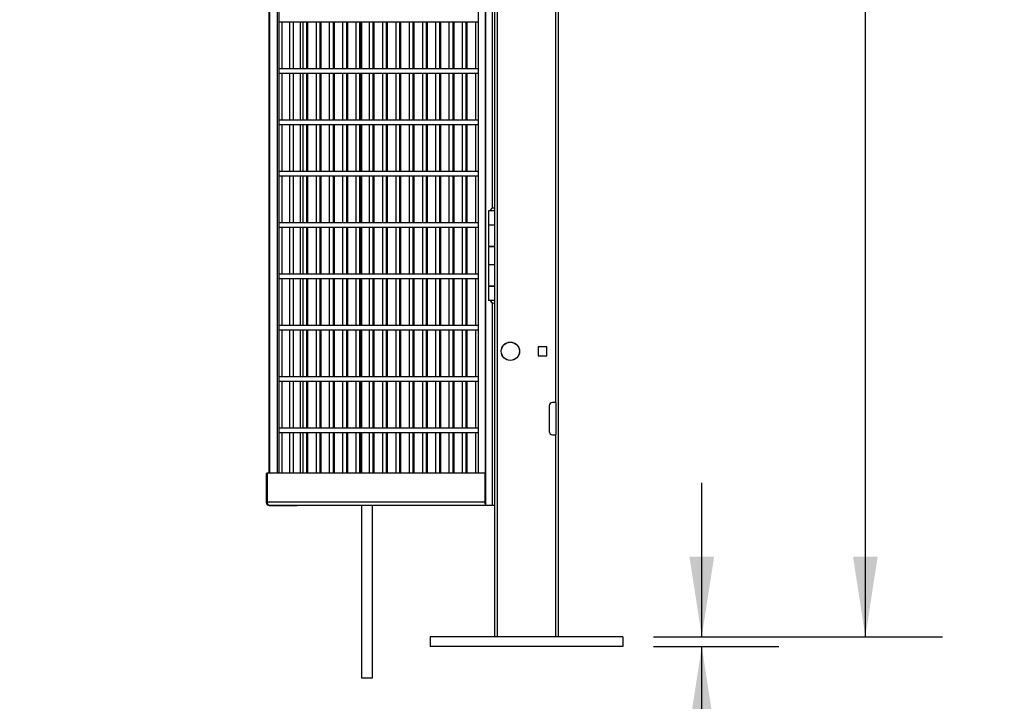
# Model space of a CAD drawing. Header units: inches. Extents: x 0.2 to 10.8, y 0.2 to 8.2.
# Tile 15 of 27: x 6.2 to 7.8, y 1.9 to 3. Entities that reach past the tile are written whole.
import ezdxf

# ---------------------------------------------------------------- set-up
doc = ezdxf.new("R2010")
doc.units = ezdxf.units.IN
doc.header["$MEASUREMENT"] = 0
doc.layers.add('DIMENSIONS', color=140, linetype='Continuous', lineweight=25)
doc.styles.add('SLDTEXTSTYLE0', font='TXT', dxfattribs={"width": 0.7})
doc.dimstyles.new('SLDDIMSTYLE0', dxfattribs={"dimtxt": 0.084961, "dimasz": 0.13, "dimexe": 0, "dimexo": 0.0625, "dimgap": 0.02124, "dimtad": 0, "dimtih": 1, "dimtoh": 1, "dimlfac": 24, "dimrnd": 1e-09, "dimzin": 12, "dimdsep": 46, "dimtxsty": 'SLDTEXTSTYLE0', "dimsah": 1, "dimcen": 0.09, "dimadec": 0, "dimazin": 3, "dimtfac": 1, "dimtofl": 0, "dimtmove": 0, "dimatfit": 3, "dimfxl": 0, "dimfrac": 2, "dimtolj": 1, "dimtzin": 12, "dimarcsym": 0})
doc.dimstyles.new('SLDDIMSTYLE1', dxfattribs={"dimtxt": 0.084961, "dimasz": 0.13, "dimexe": 0, "dimexo": 0.0625, "dimgap": 0.02124, "dimtad": 0, "dimtih": 1, "dimtoh": 1, "dimlfac": 24, "dimrnd": 1e-09, "dimzin": 4, "dimdsep": 46, "dimtxsty": 'SLDTEXTSTYLE0', "dimsah": 1, "dimcen": 0.09, "dimadec": 0, "dimazin": 1, "dimtfac": 1, "dimtmove": 0, "dimatfit": 0, "dimfxl": 0, "dimfrac": 2, "dimtolj": 1, "dimtzin": 12, "dimarcsym": 0})
doc.dimstyles.new('SLDDIMSTYLE2', dxfattribs={"dimtxt": 0.084961, "dimasz": 0.13, "dimexe": 0, "dimexo": 0.0625, "dimgap": 0.02124, "dimtad": 0, "dimtih": 1, "dimtoh": 1, "dimlfac": 24, "dimrnd": 1e-09, "dimdsep": 46, "dimtxsty": 'SLDTEXTSTYLE0', "dimsah": 1, "dimcen": 0.09, "dimadec": 0, "dimazin": 2, "dimtfac": 1, "dimtmove": 0, "dimatfit": 0, "dimfxl": 0, "dimfrac": 2, "dimtolj": 1, "dimtzin": 12, "dimarcsym": 0})

# ---------------------------------------------------------------- blocks, each defined once
blk = doc.blocks.new('_D_4')
at = {"layer": 'DIMENSIONS'}
for p, q in [((5.2656, 1.9235), (5.2656, 1.5119)), ((5.5781, 1.9235), (5.5781, 1.5119)), ((5.2656, 1.6369), (5.0156, 1.6369)), ((5.5781, 1.6369), (5.8165, 1.6369)), ((5.9316, 1.6369), (5.9031, 1.6369)), ((5.9031, 1.6369), (5.9031, 1.5018)), ((6.2548, 1.6369), (6.2833, 1.6369)), ((6.2833, 1.6369), (6.2833, 1.5018)), ((5.9031, 1.5018), (5.9316, 1.5018)), ((6.2833, 1.5018), (6.2548, 1.5018))]:
    blk.add_line(p, q, dxfattribs=at)
for points in [[(5.2656, 1.6369), (5.1356, 1.6569), (5.1356, 1.6169)], [(5.5781, 1.6369), (5.7081, 1.6169), (5.7081, 1.6569)]]:
    blk.add_solid(points, dxfattribs=at)
at = {"layer": 'DIMENSIONS', "char_height": 0.08333, "attachment_point": 1, "style": 'SLDTEXTSTYLE0'}
for s, insert in [('7.50', (5.967, 1.7633)), ('190.5', (5.9316, 1.6093))]:
    blk.add_mtext(s, dxfattribs=dict(at, insert=insert))
blk = doc.blocks.new('_D_5')
at = {"layer": 'DIMENSIONS'}
for p, q in [((7.013, 4.9535), (7.7009, 4.9535)), ((7.5759, 4.9535), (7.5759, 3.6356)), ((7.379, 3.4815), (7.3505, 3.4815)), ((7.3505, 3.4815), (7.3505, 3.3465)), ((7.7728, 3.4815), (7.8014, 3.4815)), ((7.8014, 3.4815), (7.8014, 3.3465)), ((7.3505, 3.3465), (7.379, 3.3465)), ((7.8014, 3.3465), (7.7728, 3.3465)), ((7.5759, 1.9892), (7.5759, 3.3275)), ((7.2322, 1.9892), (7.7009, 1.9892))]:
    blk.add_line(p, q, dxfattribs=at)
for points in [[(7.5759, 4.9535), (7.5559, 4.8235), (7.5959, 4.8235)], [(7.5759, 1.9892), (7.5959, 2.1192), (7.5559, 2.1192)]]:
    blk.add_solid(points, dxfattribs=at)
at = {"layer": 'DIMENSIONS', "char_height": 0.08333, "attachment_point": 1, "style": 'SLDTEXTSTYLE0'}
for s, insert in [('71.14', (7.4144, 3.6079)), ('1807.1', (7.379, 3.4539))]:
    blk.add_mtext(s, dxfattribs=dict(at, insert=insert))
blk = doc.blocks.new('_D_6')
at = {"layer": 'DIMENSIONS'}
for p, q in [((7.3105, 1.9892), (7.3105, 2.2392)), ((7.2322, 1.9892), (7.4355, 1.9892)), ((7.2322, 1.9735), (7.4355, 1.9735)), ((7.3105, 1.6501), (7.3105, 1.9735)), ((7.3543, 1.6501), (7.3105, 1.6501)), ((7.5075, 1.6501), (7.4789, 1.6501)), ((7.4789, 1.6501), (7.4789, 1.515)), ((7.6892, 1.6501), (7.7178, 1.6501)), ((7.7178, 1.6501), (7.7178, 1.515)), ((7.4789, 1.515), (7.5075, 1.515)), ((7.7178, 1.515), (7.6892, 1.515))]:
    blk.add_line(p, q, dxfattribs=at)
for points in [[(7.3105, 1.9892), (7.3305, 2.1192), (7.2905, 2.1192)], [(7.3105, 1.9735), (7.2905, 1.8435), (7.3305, 1.8435)]]:
    blk.add_solid(points, dxfattribs=at)
at = {"layer": 'DIMENSIONS', "char_height": 0.08333, "attachment_point": 1, "style": 'SLDTEXTSTYLE0'}
for s, insert in [('0.38', (7.4721, 1.7765)), ('9.5', (7.5075, 1.6225))]:
    blk.add_mtext(s, dxfattribs=dict(at, insert=insert))

msp = doc.modelspace()

# ---------------------------------------------------------------- linework, layer by layer
for p, q in [((6.95953, 4.9527), (6.95953, 2.2027)), ((6.95971, 2.2027), (6.95971, 4.9527)), ((6.9789, 1.98916), (6.9789, 4.9527)), ((7.07807, 1.98916), (7.07807, 4.9527)), ((6.94781, 4.90141), (6.94781, 2.25479)), ((7.07307, 3.56729), (7.07307, 2.36937)), ((6.9739, 3.55687), (6.9739, 2.35895)), ((6.60774, 3.52272), (6.60774, 2.25479)), ((6.60918, 3.52272), (6.60918, 2.25479)), ((6.60935, 2.25479), (6.60935, 3.52272)), ((6.62159, 3.52562), (6.62159, 2.25479)), ((6.97055, 3.44853), (6.97055, 2.68473)), ((6.62448, 3.32831), (6.62448, 2.25479)), ((6.62448, 2.9877), (6.94781, 2.9877)), ((6.62958, 2.91104), (6.62958, 2.9877)), ((6.6414, 2.9877), (6.6414, 2.91104)), ((6.64807, 2.91104), (6.64807, 2.9877)), ((6.65919, 2.91104), (6.65919, 2.9877)), ((6.66297, 2.9877), (6.66297, 2.91104)), ((6.66964, 2.91104), (6.66964, 2.9877)), ((6.67126, 2.91104), (6.67126, 2.9877)), ((6.68454, 2.9877), (6.68454, 2.91104)), ((6.69121, 2.91104), (6.69121, 2.9877)), ((6.69283, 2.91104), (6.69283, 2.9877)), ((6.70611, 2.9877), (6.70611, 2.91104)), ((6.71278, 2.91104), (6.71278, 2.9877)), ((6.7144, 2.91104), (6.7144, 2.9877)), ((6.72768, 2.9877), (6.72768, 2.91104)), ((6.73434, 2.91104), (6.73434, 2.9877)), ((6.73597, 2.91104), (6.73597, 2.9877)), ((6.74925, 2.9877), (6.74925, 2.91104)), ((6.75591, 2.91104), (6.75591, 2.9877)), ((6.75754, 2.91104), (6.75754, 2.9877)), ((6.75816, 2.9877), (6.75816, 2.91104)), ((6.77081, 2.9877), (6.77081, 2.91104)), ((6.77748, 2.91104), (6.77748, 2.9877)), ((6.77911, 2.91104), (6.77911, 2.9877)), ((6.79238, 2.9877), (6.79238, 2.91104)), ((6.79905, 2.91104), (6.79905, 2.9877)), ((6.80067, 2.91104), (6.80067, 2.9877)), ((6.81395, 2.9877), (6.81395, 2.91104)), ((6.82062, 2.91104), (6.82062, 2.9877)), ((6.82224, 2.91104), (6.82224, 2.9877)), ((6.83552, 2.9877), (6.83552, 2.91104)), ((6.84219, 2.91104), (6.84219, 2.9877)), ((6.84381, 2.91104), (6.84381, 2.9877)), ((6.85709, 2.9877), (6.85709, 2.91104)), ((6.86375, 2.91104), (6.86375, 2.9877)), ((6.86538, 2.91104), (6.86538, 2.9877)), ((6.87866, 2.9877), (6.87866, 2.91104)), ((6.88532, 2.91104), (6.88532, 2.9877)), ((6.88695, 2.91104), (6.88695, 2.9877)), ((6.90022, 2.9877), (6.90022, 2.91104)), ((6.90689, 2.91104), (6.90689, 2.9877)), ((6.90852, 2.91104), (6.90852, 2.9877)), ((6.92179, 2.9877), (6.92179, 2.91104)), ((6.92846, 2.91104), (6.92846, 2.9877)), ((6.93008, 2.91104), (6.93008, 2.9877)), ((6.94336, 2.9877), (6.94336, 2.91104)), ((6.94781, 2.91104), (6.62448, 2.91104)), ((6.62448, 2.90437), (6.94781, 2.90437)), ((6.62958, 2.8277), (6.62958, 2.90437)), ((6.6414, 2.90437), (6.6414, 2.8277)), ((6.64807, 2.8277), (6.64807, 2.90437)), ((6.65919, 2.8277), (6.65919, 2.90437)), ((6.66297, 2.90437), (6.66297, 2.8277)), ((6.66964, 2.8277), (6.66964, 2.90437)), ((6.67126, 2.8277), (6.67126, 2.90437)), ((6.68454, 2.90437), (6.68454, 2.8277)), ((6.69121, 2.8277), (6.69121, 2.90437)), ((6.69283, 2.8277), (6.69283, 2.90437)), ((6.70611, 2.90437), (6.70611, 2.8277)), ((6.71278, 2.8277), (6.71278, 2.90437)), ((6.7144, 2.8277), (6.7144, 2.90437)), ((6.72768, 2.90437), (6.72768, 2.8277)), ((6.73434, 2.8277), (6.73434, 2.90437)), ((6.73597, 2.8277), (6.73597, 2.90437)), ((6.74925, 2.90437), (6.74925, 2.8277)), ((6.75591, 2.8277), (6.75591, 2.90437)), ((6.75754, 2.8277), (6.75754, 2.90437)), ((6.75816, 2.90437), (6.75816, 2.8277)), ((6.77081, 2.90437), (6.77081, 2.8277)), ((6.77748, 2.8277), (6.77748, 2.90437)), ((6.77911, 2.8277), (6.77911, 2.90437)), ((6.79238, 2.90437), (6.79238, 2.8277)), ((6.79905, 2.8277), (6.79905, 2.90437)), ((6.80067, 2.8277), (6.80067, 2.90437)), ((6.81395, 2.90437), (6.81395, 2.8277)), ((6.82062, 2.8277), (6.82062, 2.90437)), ((6.82224, 2.8277), (6.82224, 2.90437)), ((6.83552, 2.90437), (6.83552, 2.8277)), ((6.84219, 2.8277), (6.84219, 2.90437)), ((6.84381, 2.8277), (6.84381, 2.90437)), ((6.85709, 2.90437), (6.85709, 2.8277)), ((6.86375, 2.8277), (6.86375, 2.90437)), ((6.86538, 2.8277), (6.86538, 2.90437)), ((6.87866, 2.90437), (6.87866, 2.8277)), ((6.88532, 2.8277), (6.88532, 2.90437)), ((6.88695, 2.8277), (6.88695, 2.90437)), ((6.90022, 2.90437), (6.90022, 2.8277)), ((6.90689, 2.8277), (6.90689, 2.90437)), ((6.90852, 2.8277), (6.90852, 2.90437)), ((6.92179, 2.90437), (6.92179, 2.8277)), ((6.92846, 2.8277), (6.92846, 2.90437)), ((6.93008, 2.8277), (6.93008, 2.90437)), ((6.94336, 2.90437), (6.94336, 2.8277)), ((6.94781, 2.8277), (6.62448, 2.8277)), ((6.62448, 2.82104), (6.94781, 2.82104)), ((6.62958, 2.74437), (6.62958, 2.82104)), ((6.6414, 2.82104), (6.6414, 2.74437)), ((6.64807, 2.74437), (6.64807, 2.82104)), ((6.65919, 2.74437), (6.65919, 2.82104)), ((6.66297, 2.82104), (6.66297, 2.74437)), ((6.66964, 2.74437), (6.66964, 2.82104)), ((6.67126, 2.74437), (6.67126, 2.82104)), ((6.68454, 2.82104), (6.68454, 2.74437)), ((6.69121, 2.74437), (6.69121, 2.82104)), ((6.69283, 2.74437), (6.69283, 2.82104)), ((6.70611, 2.82104), (6.70611, 2.74437)), ((6.71278, 2.74437), (6.71278, 2.82104)), ((6.7144, 2.74437), (6.7144, 2.82104)), ((6.72768, 2.82104), (6.72768, 2.74437)), ((6.73434, 2.74437), (6.73434, 2.82104)), ((6.73597, 2.74437), (6.73597, 2.82104)), ((6.74925, 2.82104), (6.74925, 2.74437)), ((6.75591, 2.74437), (6.75591, 2.82104)), ((6.75754, 2.74437), (6.75754, 2.82104)), ((6.75816, 2.82104), (6.75816, 2.74437)), ((6.77081, 2.82104), (6.77081, 2.74437)), ((6.77748, 2.74437), (6.77748, 2.82104)), ((6.77911, 2.74437), (6.77911, 2.82104)), ((6.79238, 2.82104), (6.79238, 2.74437)), ((6.79905, 2.74437), (6.79905, 2.82104)), ((6.80067, 2.74437), (6.80067, 2.82104)), ((6.81395, 2.82104), (6.81395, 2.74437)), ((6.82062, 2.74437), (6.82062, 2.82104)), ((6.82224, 2.74437), (6.82224, 2.82104)), ((6.83552, 2.82104), (6.83552, 2.74437)), ((6.84219, 2.74437), (6.84219, 2.82104)), ((6.84381, 2.74437), (6.84381, 2.82104)), ((6.85709, 2.82104), (6.85709, 2.74437)), ((6.86375, 2.74437), (6.86375, 2.82104)), ((6.86538, 2.74437), (6.86538, 2.82104)), ((6.87866, 2.82104), (6.87866, 2.74437)), ((6.88532, 2.74437), (6.88532, 2.82104)), ((6.88695, 2.74437), (6.88695, 2.82104)), ((6.90022, 2.82104), (6.90022, 2.74437)), ((6.90689, 2.74437), (6.90689, 2.82104)), ((6.90852, 2.74437), (6.90852, 2.82104)), ((6.92179, 2.82104), (6.92179, 2.74437)), ((6.92846, 2.74437), (6.92846, 2.82104)), ((6.93008, 2.74437), (6.93008, 2.82104)), ((6.94336, 2.82104), (6.94336, 2.74437)), ((6.94781, 2.74437), (6.62448, 2.74437)), ((6.62448, 2.7377), (6.94781, 2.7377)), ((6.62958, 2.66104), (6.62958, 2.7377)), ((6.6414, 2.7377), (6.6414, 2.66104)), ((6.64807, 2.66104), (6.64807, 2.7377)), ((6.65919, 2.66104), (6.65919, 2.7377)), ((6.66297, 2.7377), (6.66297, 2.66104)), ((6.66964, 2.66104), (6.66964, 2.7377)), ((6.67126, 2.66104), (6.67126, 2.7377)), ((6.68454, 2.7377), (6.68454, 2.66104)), ((6.69121, 2.66104), (6.69121, 2.7377)), ((6.69283, 2.66104), (6.69283, 2.7377)), ((6.70611, 2.7377), (6.70611, 2.66104)), ((6.71278, 2.66104), (6.71278, 2.7377)), ((6.7144, 2.66104), (6.7144, 2.7377)), ((6.72768, 2.7377), (6.72768, 2.66104)), ((6.73434, 2.66104), (6.73434, 2.7377)), ((6.73597, 2.66104), (6.73597, 2.7377)), ((6.74925, 2.7377), (6.74925, 2.66104)), ((6.75591, 2.66104), (6.75591, 2.7377)), ((6.75754, 2.66104), (6.75754, 2.7377)), ((6.75816, 2.7377), (6.75816, 2.66104)), ((6.77081, 2.7377), (6.77081, 2.66104)), ((6.77748, 2.66104), (6.77748, 2.7377)), ((6.77911, 2.66104), (6.77911, 2.7377)), ((6.79238, 2.7377), (6.79238, 2.66104)), ((6.79905, 2.66104), (6.79905, 2.7377)), ((6.80067, 2.66104), (6.80067, 2.7377)), ((6.81395, 2.7377), (6.81395, 2.66104)), ((6.82062, 2.66104), (6.82062, 2.7377)), ((6.82224, 2.66104), (6.82224, 2.7377)), ((6.83552, 2.7377), (6.83552, 2.66104)), ((6.84219, 2.66104), (6.84219, 2.7377)), ((6.84381, 2.66104), (6.84381, 2.7377)), ((6.85709, 2.7377), (6.85709, 2.66104)), ((6.86375, 2.66104), (6.86375, 2.7377)), ((6.86538, 2.66104), (6.86538, 2.7377)), ((6.87866, 2.7377), (6.87866, 2.66104)), ((6.88532, 2.66104), (6.88532, 2.7377)), ((6.88695, 2.66104), (6.88695, 2.7377)), ((6.90022, 2.7377), (6.90022, 2.66104)), ((6.90689, 2.66104), (6.90689, 2.7377)), ((6.90852, 2.66104), (6.90852, 2.7377)), ((6.92179, 2.7377), (6.92179, 2.66104)), ((6.92846, 2.66104), (6.92846, 2.7377)), ((6.93008, 2.66104), (6.93008, 2.7377)), ((6.94336, 2.7377), (6.94336, 2.66104)), ((6.96461, 2.68082), (6.96461, 2.65791)), ((6.9739, 2.68082), (6.96461, 2.68082)), ((6.96706, 2.68107), (6.9739, 2.68107)), ((6.96837, 2.68107), (6.96837, 2.68082)), ((6.94781, 2.66104), (6.62448, 2.66104)), ((6.62448, 2.65437), (6.94781, 2.65437)), ((6.62958, 2.5777), (6.62958, 2.65437)), ((6.6414, 2.65437), (6.6414, 2.5777)), ((6.64807, 2.5777), (6.64807, 2.65437)), ((6.65919, 2.5777), (6.65919, 2.65437)), ((6.66297, 2.65437), (6.66297, 2.5777)), ((6.66964, 2.5777), (6.66964, 2.65437)), ((6.67126, 2.5777), (6.67126, 2.65437)), ((6.68454, 2.65437), (6.68454, 2.5777)), ((6.69121, 2.5777), (6.69121, 2.65437)), ((6.69283, 2.5777), (6.69283, 2.65437)), ((6.70611, 2.65437), (6.70611, 2.5777)), ((6.71278, 2.5777), (6.71278, 2.65437)), ((6.7144, 2.5777), (6.7144, 2.65437)), ((6.72768, 2.65437), (6.72768, 2.5777)), ((6.73434, 2.5777), (6.73434, 2.65437)), ((6.73597, 2.5777), (6.73597, 2.65437)), ((6.74925, 2.65437), (6.74925, 2.5777)), ((6.75591, 2.5777), (6.75591, 2.65437)), ((6.75754, 2.5777), (6.75754, 2.65437)), ((6.75816, 2.65437), (6.75816, 2.5777)), ((6.77081, 2.65437), (6.77081, 2.5777)), ((6.77748, 2.5777), (6.77748, 2.65437)), ((6.77911, 2.5777), (6.77911, 2.65437)), ((6.79238, 2.65437), (6.79238, 2.5777)), ((6.79905, 2.5777), (6.79905, 2.65437)), ((6.80067, 2.5777), (6.80067, 2.65437)), ((6.81395, 2.65437), (6.81395, 2.5777)), ((6.82062, 2.5777), (6.82062, 2.65437)), ((6.82224, 2.5777), (6.82224, 2.65437)), ((6.83552, 2.65437), (6.83552, 2.5777)), ((6.84219, 2.5777), (6.84219, 2.65437)), ((6.84381, 2.5777), (6.84381, 2.65437)), ((6.85709, 2.65437), (6.85709, 2.5777)), ((6.86375, 2.5777), (6.86375, 2.65437)), ((6.86538, 2.5777), (6.86538, 2.65437)), ((6.87866, 2.65437), (6.87866, 2.5777)), ((6.88532, 2.5777), (6.88532, 2.65437)), ((6.88695, 2.5777), (6.88695, 2.65437)), ((6.90022, 2.65437), (6.90022, 2.5777)), ((6.90689, 2.5777), (6.90689, 2.65437)), ((6.90852, 2.5777), (6.90852, 2.65437)), ((6.92179, 2.65437), (6.92179, 2.5777)), ((6.92846, 2.5777), (6.92846, 2.65437)), ((6.93008, 2.5777), (6.93008, 2.65437)), ((6.94336, 2.65437), (6.94336, 2.5777)), ((6.96461, 2.65791), (6.96461, 2.62353)), ((6.96461, 2.65791), (6.9739, 2.65791)), ((6.96461, 2.62353), (6.9739, 2.62353)), ((6.96461, 2.62249), (6.96461, 2.59332)), ((6.9739, 2.62249), (6.96461, 2.62249)), ((6.96837, 2.62353), (6.96837, 2.62249)), ((6.96461, 2.59332), (6.96461, 2.55895)), ((6.96461, 2.59332), (6.9739, 2.59332)), ((6.94781, 2.5777), (6.62448, 2.5777)), ((6.62448, 2.57104), (6.94781, 2.57104)), ((6.62958, 2.49437), (6.62958, 2.57104)), ((6.6414, 2.57104), (6.6414, 2.49437)), ((6.64807, 2.49437), (6.64807, 2.57104)), ((6.65919, 2.49437), (6.65919, 2.57104)), ((6.66297, 2.57104), (6.66297, 2.49437)), ((6.66964, 2.49437), (6.66964, 2.57104)), ((6.67126, 2.49437), (6.67126, 2.57104)), ((6.68454, 2.57104), (6.68454, 2.49437)), ((6.69121, 2.49437), (6.69121, 2.57104)), ((6.69283, 2.49437), (6.69283, 2.57104)), ((6.70611, 2.57104), (6.70611, 2.49437)), ((6.71278, 2.49437), (6.71278, 2.57104)), ((6.7144, 2.49437), (6.7144, 2.57104)), ((6.72768, 2.57104), (6.72768, 2.49437)), ((6.73434, 2.49437), (6.73434, 2.57104)), ((6.73597, 2.49437), (6.73597, 2.57104)), ((6.74925, 2.57104), (6.74925, 2.49437)), ((6.75591, 2.49437), (6.75591, 2.57104)), ((6.75754, 2.49437), (6.75754, 2.57104)), ((6.75816, 2.57104), (6.75816, 2.49437)), ((6.77081, 2.57104), (6.77081, 2.49437)), ((6.77748, 2.49437), (6.77748, 2.57104)), ((6.77911, 2.49437), (6.77911, 2.57104)), ((6.79238, 2.57104), (6.79238, 2.49437)), ((6.79905, 2.49437), (6.79905, 2.57104)), ((6.80067, 2.49437), (6.80067, 2.57104)), ((6.81395, 2.57104), (6.81395, 2.49437)), ((6.82062, 2.49437), (6.82062, 2.57104)), ((6.82224, 2.49437), (6.82224, 2.57104)), ((6.83552, 2.57104), (6.83552, 2.49437)), ((6.84219, 2.49437), (6.84219, 2.57104)), ((6.84381, 2.49437), (6.84381, 2.57104)), ((6.85709, 2.57104), (6.85709, 2.49437)), ((6.86375, 2.49437), (6.86375, 2.57104)), ((6.86538, 2.49437), (6.86538, 2.57104)), ((6.87866, 2.57104), (6.87866, 2.49437)), ((6.88532, 2.49437), (6.88532, 2.57104)), ((6.88695, 2.49437), (6.88695, 2.57104)), ((6.90022, 2.57104), (6.90022, 2.49437)), ((6.90689, 2.49437), (6.90689, 2.57104)), ((6.90852, 2.49437), (6.90852, 2.57104)), ((6.92179, 2.57104), (6.92179, 2.49437)), ((6.92846, 2.49437), (6.92846, 2.57104)), ((6.93008, 2.49437), (6.93008, 2.57104)), ((6.94336, 2.57104), (6.94336, 2.49437)), ((6.96461, 2.55895), (6.9739, 2.55895)), ((6.96461, 2.55791), (6.96461, 2.53499)), ((6.9739, 2.55791), (6.96461, 2.55791)), ((6.96837, 2.55895), (6.96837, 2.55791)), ((6.9739, 2.53499), (6.96461, 2.53499)), ((6.97055, 2.53133), (6.97055, 2.2027)), ((6.94781, 2.49437), (6.62448, 2.49437)), ((6.62448, 2.4877), (6.94781, 2.4877)), ((6.62958, 2.41104), (6.62958, 2.4877)), ((6.6414, 2.4877), (6.6414, 2.41104)), ((6.64807, 2.41104), (6.64807, 2.4877)), ((6.65919, 2.41104), (6.65919, 2.4877)), ((6.66297, 2.4877), (6.66297, 2.41104)), ((6.66964, 2.41104), (6.66964, 2.4877)), ((6.67126, 2.41104), (6.67126, 2.4877)), ((6.68454, 2.4877), (6.68454, 2.41104)), ((6.69121, 2.41104), (6.69121, 2.4877)), ((6.69283, 2.41104), (6.69283, 2.4877)), ((6.70611, 2.4877), (6.70611, 2.41104)), ((6.71278, 2.41104), (6.71278, 2.4877)), ((6.7144, 2.41104), (6.7144, 2.4877)), ((6.72768, 2.4877), (6.72768, 2.41104)), ((6.73434, 2.41104), (6.73434, 2.4877)), ((6.73597, 2.41104), (6.73597, 2.4877)), ((6.74925, 2.4877), (6.74925, 2.41104)), ((6.75591, 2.41104), (6.75591, 2.4877)), ((6.75754, 2.41104), (6.75754, 2.4877)), ((6.75816, 2.4877), (6.75816, 2.41104)), ((6.77081, 2.4877), (6.77081, 2.41104)), ((6.77748, 2.41104), (6.77748, 2.4877)), ((6.77911, 2.41104), (6.77911, 2.4877)), ((6.79238, 2.4877), (6.79238, 2.41104)), ((6.79905, 2.41104), (6.79905, 2.4877)), ((6.80067, 2.41104), (6.80067, 2.4877)), ((6.81395, 2.4877), (6.81395, 2.41104)), ((6.82062, 2.41104), (6.82062, 2.4877)), ((6.82224, 2.41104), (6.82224, 2.4877)), ((6.83552, 2.4877), (6.83552, 2.41104)), ((6.84219, 2.41104), (6.84219, 2.4877)), ((6.84381, 2.41104), (6.84381, 2.4877)), ((6.85709, 2.4877), (6.85709, 2.41104)), ((6.86375, 2.41104), (6.86375, 2.4877)), ((6.86538, 2.41104), (6.86538, 2.4877)), ((6.87866, 2.4877), (6.87866, 2.41104)), ((6.88532, 2.41104), (6.88532, 2.4877)), ((6.88695, 2.41104), (6.88695, 2.4877)), ((6.90022, 2.4877), (6.90022, 2.41104)), ((6.90689, 2.41104), (6.90689, 2.4877)), ((6.90852, 2.41104), (6.90852, 2.4877)), ((6.92179, 2.4877), (6.92179, 2.41104)), ((6.92846, 2.41104), (6.92846, 2.4877)), ((6.93008, 2.41104), (6.93008, 2.4877)), ((6.94336, 2.4877), (6.94336, 2.41104)), ((7.05919, 2.45986), (7.04486, 2.45986)), ((7.04486, 2.45986), (7.04486, 2.44554)), ((7.04486, 2.44554), (7.05919, 2.44554)), ((7.05919, 2.44554), (7.05919, 2.45986)), ((6.94781, 2.41104), (6.62448, 2.41104)), ((6.62448, 2.40437), (6.94781, 2.40437)), ((6.62958, 2.3277), (6.62958, 2.40437)), ((6.6414, 2.40437), (6.6414, 2.3277)), ((6.64807, 2.3277), (6.64807, 2.40437)), ((6.65919, 2.3277), (6.65919, 2.40437)), ((6.66297, 2.40437), (6.66297, 2.3277)), ((6.66964, 2.3277), (6.66964, 2.40437)), ((6.67126, 2.3277), (6.67126, 2.40437)), ((6.68454, 2.40437), (6.68454, 2.3277)), ((6.69121, 2.3277), (6.69121, 2.40437)), ((6.69283, 2.3277), (6.69283, 2.40437)), ((6.70611, 2.40437), (6.70611, 2.3277)), ((6.71278, 2.3277), (6.71278, 2.40437)), ((6.7144, 2.3277), (6.7144, 2.40437)), ((6.72768, 2.40437), (6.72768, 2.3277)), ((6.73434, 2.3277), (6.73434, 2.40437)), ((6.73597, 2.3277), (6.73597, 2.40437)), ((6.74925, 2.40437), (6.74925, 2.3277)), ((6.75591, 2.3277), (6.75591, 2.40437)), ((6.75754, 2.3277), (6.75754, 2.40437)), ((6.75816, 2.40437), (6.75816, 2.3277)), ((6.77081, 2.40437), (6.77081, 2.3277)), ((6.77748, 2.3277), (6.77748, 2.40437)), ((6.77911, 2.3277), (6.77911, 2.40437)), ((6.79238, 2.40437), (6.79238, 2.3277)), ((6.79905, 2.3277), (6.79905, 2.40437)), ((6.80067, 2.3277), (6.80067, 2.40437)), ((6.81395, 2.40437), (6.81395, 2.3277)), ((6.82062, 2.3277), (6.82062, 2.40437)), ((6.82224, 2.3277), (6.82224, 2.40437)), ((6.83552, 2.40437), (6.83552, 2.3277)), ((6.84219, 2.3277), (6.84219, 2.40437)), ((6.84381, 2.3277), (6.84381, 2.40437)), ((6.85709, 2.40437), (6.85709, 2.3277)), ((6.86375, 2.3277), (6.86375, 2.40437)), ((6.86538, 2.3277), (6.86538, 2.40437)), ((6.87866, 2.40437), (6.87866, 2.3277)), ((6.88532, 2.3277), (6.88532, 2.40437)), ((6.88695, 2.3277), (6.88695, 2.40437)), ((6.90022, 2.40437), (6.90022, 2.3277)), ((6.90689, 2.3277), (6.90689, 2.40437)), ((6.90852, 2.3277), (6.90852, 2.40437)), ((6.92179, 2.40437), (6.92179, 2.3277)), ((6.92846, 2.3277), (6.92846, 2.40437)), ((6.93008, 2.3277), (6.93008, 2.40437)), ((6.94336, 2.40437), (6.94336, 2.3277)), ((7.07307, 2.36937), (7.06848, 2.36937)), ((7.07307, 2.36937), (7.0739, 2.36937)), ((7.0739, 2.36937), (7.0739, 2.31729)), ((6.9739, 2.35895), (6.97397, 2.35895)), ((6.9739, 2.35895), (6.9739, 2.35354)), ((6.9739, 2.35354), (6.9739, 2.31229)), ((6.97397, 2.35354), (6.9739, 2.35354)), ((6.97397, 2.35895), (6.97397, 2.30687)), ((7.06307, 2.36395), (7.06307, 2.3227)), ((6.94781, 2.3277), (6.62448, 2.3277)), ((6.62448, 2.32104), (6.94781, 2.32104)), ((6.62958, 2.25479), (6.62958, 2.32104)), ((6.6414, 2.32104), (6.6414, 2.25479)), ((6.64807, 2.25479), (6.64807, 2.32104)), ((6.65919, 2.25479), (6.65919, 2.32104)), ((6.66297, 2.32104), (6.66297, 2.25479)), ((6.66964, 2.25479), (6.66964, 2.32104)), ((6.67126, 2.25479), (6.67126, 2.32104)), ((6.68454, 2.32104), (6.68454, 2.25479)), ((6.69121, 2.25479), (6.69121, 2.32104)), ((6.69283, 2.25479), (6.69283, 2.32104)), ((6.70611, 2.32104), (6.70611, 2.25479)), ((6.71278, 2.25479), (6.71278, 2.32104)), ((6.7144, 2.25479), (6.7144, 2.32104)), ((6.72768, 2.32104), (6.72768, 2.25479)), ((6.73434, 2.25479), (6.73434, 2.32104)), ((6.73597, 2.25479), (6.73597, 2.32104)), ((6.74925, 2.32104), (6.74925, 2.25479)), ((6.75591, 2.25479), (6.75591, 2.32104)), ((6.75754, 2.25479), (6.75754, 2.32104)), ((6.75816, 2.32104), (6.75816, 2.25479)), ((6.77081, 2.32104), (6.77081, 2.25479)), ((6.77748, 2.25479), (6.77748, 2.32104)), ((6.77911, 2.25479), (6.77911, 2.32104)), ((6.79238, 2.32104), (6.79238, 2.25479)), ((6.79905, 2.25479), (6.79905, 2.32104)), ((6.80067, 2.25479), (6.80067, 2.32104)), ((6.81395, 2.32104), (6.81395, 2.25479)), ((6.82062, 2.25479), (6.82062, 2.32104)), ((6.82224, 2.25479), (6.82224, 2.32104)), ((6.83552, 2.32104), (6.83552, 2.25479)), ((6.84219, 2.25479), (6.84219, 2.32104)), ((6.84381, 2.25479), (6.84381, 2.32104)), ((6.85709, 2.32104), (6.85709, 2.25479)), ((6.86375, 2.25479), (6.86375, 2.32104)), ((6.86538, 2.25479), (6.86538, 2.32104)), ((6.87866, 2.32104), (6.87866, 2.25479)), ((6.88532, 2.25479), (6.88532, 2.32104)), ((6.88695, 2.25479), (6.88695, 2.32104)), ((6.90022, 2.32104), (6.90022, 2.25479)), ((6.90689, 2.25479), (6.90689, 2.32104)), ((6.90852, 2.25479), (6.90852, 2.32104)), ((6.92179, 2.32104), (6.92179, 2.25479)), ((6.92846, 2.25479), (6.92846, 2.32104)), ((6.93008, 2.25479), (6.93008, 2.32104)), ((6.94336, 2.32104), (6.94336, 2.25479)), ((7.06848, 2.31729), (7.07307, 2.31729)), ((7.07307, 2.31729), (7.07307, 1.98916)), ((7.0739, 2.31729), (7.07307, 2.31729)), ((6.9739, 2.31229), (6.9739, 2.30687)), ((6.9739, 2.31229), (6.97397, 2.31229)), ((6.9739, 2.30687), (6.9739, 1.98916)), ((6.97397, 2.30687), (6.9739, 2.30687)), ((6.60376, 2.25439), (6.60376, 2.20711)), ((6.60521, 2.25439), (6.60376, 2.25439)), ((6.60521, 2.25479), (6.60521, 2.2075)), ((6.95839, 2.25479), (6.60521, 2.25479)), ((6.95839, 2.25479), (6.95839, 2.2075)), ((6.95953, 2.25479), (6.95839, 2.25479)), ((6.95839, 2.2075), (6.60521, 2.2075)), ((6.6084, 2.20231), (6.65407, 2.20231)), ((6.60984, 2.2027), (6.95953, 2.2027)), ((6.65407, 2.20231), (6.65407, 2.2027)), ((6.75816, 2.20231), (6.65407, 2.20231)), ((6.75816, 2.2027), (6.75816, 1.92276)), ((6.77639, 1.92276), (6.77639, 2.2027)), ((6.9739, 2.20231), (6.77639, 2.20231)), ((6.95953, 2.2027), (6.95971, 2.2027)), ((6.95971, 2.2027), (6.97055, 2.2027)), ((6.97055, 2.2027), (6.9739, 2.2027)), ((6.86973, 1.98916), (6.86973, 1.97354)), ((7.18223, 1.98916), (6.86973, 1.98916)), ((7.18223, 1.98916), (7.18223, 1.97354)), ((7.18223, 1.97354), (6.86973, 1.97354)), ((6.75816, 1.92276), (6.77639, 1.92276))]:
    msp.add_line(p, q)
for radius in [0.01498, 0.01476]:
    msp.add_circle((6.99994, 2.4527), radius)
for centre, radius, start, end in [((6.97305, 2.67885), 0.00639, 90, 159.64898), ((6.97305, 2.53721), 0.00639, 200.35102, 270), ((7.06848, 2.36395), 0.00542, 90, 180), ((7.06848, 2.3227), 0.00542, 180, 270), ((6.60848, 2.20703), 0.00472, 179.02424, 268.98981), ((6.60993, 2.20742), 0.00472, 179.02424, 268.98981), ((6.96328, 2.20749), 0.00489, 179.85755, 220.03686)]:
    msp.add_arc(centre, radius, start, end)
for points in [[(6.97402, 2.68524), (6.97388, 2.68524), (6.97356, 2.68524), (6.97306, 2.68524), (6.97297, 2.68524), (6.97312, 2.68524)], [(6.97312, 2.53082), (6.97297, 2.53082), (6.97306, 2.53082), (6.97356, 2.53082), (6.97388, 2.53082), (6.97402, 2.53082)]]:
    msp.add_open_spline(points, degree=3, knots=[0, 0, 0, 0, 0.5, 0.5, 1, 1, 1, 1])

# ---------------------------------------------------------------- dimensions: what is measured, and where the dimension line sits
at = {"layer": 'DIMENSIONS'}
for base, p1, p2, dimstyle, picture, middle in [((7.57594, 4.9535), (7.18223, 1.98916), (6.96302, 4.9535), 'SLDDIMSTYLE0', '_D_5', (7.57594, 3.4815)), ((7.3105486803, 1.9735366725), (7.1822347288, 1.9891616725), (7.1822347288, 1.9735366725), 'SLDDIMSTYLE2', '_D_6', (7.3105486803, 1.6500671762))]:
    dim = msp.add_linear_dim(base=base, p1=p1, p2=p2, angle=90, dimstyle=dimstyle, dxfattribs=at)
    dim.commit()
    dim.dimension.update_dxf_attribs({"geometry": picture, "text_midpoint": middle, "dimtype": 160})
dim = msp.add_linear_dim(base=(5.26565, 1.63687), p1=(5.57815, 1.97354), p2=(5.26565, 1.97354), dimstyle='SLDDIMSTYLE1', dxfattribs=at)
dim.commit()
dim.dimension.update_dxf_attribs({"geometry": '_D_4', "text_midpoint": (6.0932, 1.63687), "dimtype": 160})

doc.saveas('drawing.dxf')
